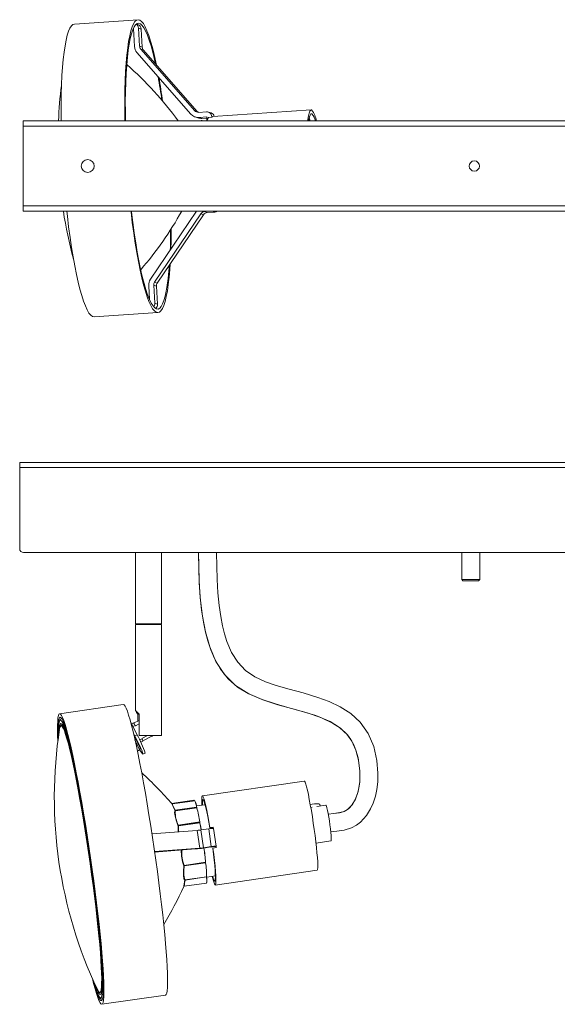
# Model space of a CAD drawing. Header units: millimetres. Extents: x -751 to 950, y -77 to 312.
# Tile 1 of 6: x -751 to -543, y -71 to 311. Entities that reach past the tile are written whole.
import ezdxf

# ---------------------------------------------------------------- set-up
doc = ezdxf.new("R2010")
doc.units = ezdxf.units.MM

msp = doc.modelspace()

# ---------------------------------------------------------------- linework, layer by layer
at = {"color": 7, "linetype": 'Continuous', "lineweight": 15}
for p, q in [((-705.49, 310.83), (-730.18, 309.16)), ((-707.51, 306.98), (-707.26, 307)), ((-707.29, 307.42), (-707.32, 307.42)), ((-706.87, 300.44), (-707.29, 307.42)), ((-705.61, 308.96), (-706.13, 309.14)), ((-705.31, 307.55), (-704.9, 300.58)), ((-704.28, 307.2), (-705.31, 307.55)), ((-703.87, 300.23), (-704.28, 307.2)), ((-704.9, 300.58), (-703.87, 300.23)), ((-704.41, 299.38), (-683.54, 275.53)), ((-703.38, 299.03), (-704.41, 299.38)), ((-682.51, 275.18), (-703.38, 299.03)), ((-685.03, 274.21), (-705.9, 298.05)), ((-683.54, 275.53), (-682.51, 275.18)), ((-638.29, 275.81), (-676.51, 273.21)), ((-750, 271.53), (-750, 236.53)), ((-750, 271.53), (750, 271.53)), ((-683.35, 273.08), (-682.32, 272.73)), ((-680.77, 271.66), (-682.74, 271.53)), ((-681.94, 274.87), (-678.96, 275.07)), ((-678.84, 273.08), (-681.82, 272.88)), ((-681.82, 272.88), (-680.79, 272.53)), ((-680.79, 272.53), (-678.81, 272.66)), ((-678.74, 271.53), (-678.83, 273.08)), ((-676.92, 272.93), (-678.2, 272.84)), ((-677.16, 274.62), (-678.19, 274.97)), ((-676.86, 273.21), (-676.85, 273.02)), ((750, 269.53), (-750, 269.53)), ((-750, 238.53), (750, 238.53)), ((750, 236.53), (-750, 236.53)), ((-700.67, 210.07), (-682.81, 236.53)), ((-681.16, 235.44), (-699.04, 208.96)), ((-698.01, 208.61), (-680.13, 235.09)), ((-680.13, 235.09), (-681.16, 235.44)), ((-676.67, 236.52), (-679.65, 236.32)), ((-678.62, 235.96), (-679.65, 236.32)), ((-678.62, 235.96), (-675.64, 236.17)), ((-676.57, 236.53), (-676.67, 236.52)), ((-675.64, 236.17), (-676.67, 236.52)), ((-701.04, 202.18), (-701.36, 207.57)), ((-699.38, 207.71), (-698.97, 200.73)), ((-698.36, 207.36), (-699.38, 207.71)), ((-699.04, 208.96), (-698.01, 208.61)), ((-697.94, 200.38), (-698.36, 207.36)), ((-698.97, 200.73), (-697.94, 200.38)), ((-722.45, 195.42), (-697.76, 197.1)), ((-751.41, 105.44), (-751.41, 138.94)), ((-751.41, 138.94), (748.59, 138.94)), ((748.59, 136.94), (-751.41, 136.94)), ((747.09, 103.94), (-749.91, 103.94)), ((-706.41, 103.94), (-706.41, 76.3)), ((-696.41, 76.3), (-696.41, 103.94)), ((-579.91, 103.94), (-579.91, 93.44)), ((-572.91, 93.44), (-572.91, 103.94)), ((-579.91, 93.44), (-579.41, 92.94)), ((-572.91, 93.44), (-579.91, 93.44)), ((-573.41, 92.94), (-579.41, 92.94)), ((-573.41, 92.94), (-572.91, 93.44)), ((-696.41, 76.3), (-706.41, 76.3)), ((-706.41, 76.06), (-706.41, 42.5)), ((-706.41, 76.06), (-696.41, 76.06)), ((-706.29, 76.3), (-706.17, 76.2)), ((-706.17, 76.2), (-706.29, 76.06)), ((-696.64, 76.2), (-706.17, 76.2)), ((-696.64, 76.2), (-696.53, 76.3)), ((-696.53, 76.06), (-696.64, 76.2)), ((-696.41, 32.94), (-696.41, 76.06)), ((-711.22, 44.97), (-735.9, 41.39)), ((-735.18, 39.48), (-735.26, 39.43)), ((-735.07, 39.49), (-735.18, 39.48)), ((-705.11, 38.81), (-707.19, 37.74)), ((-705.53, 41.17), (-705.53, 38.59)), ((-705.11, 41.17), (-705.53, 41.17)), ((-705.11, 32.94), (-705.11, 41.17)), ((-735.93, 35.46), (-735.91, 35.59)), ((-734.95, 37.18), (-735.47, 36.74)), ((-734.14, 35.69), (-733.99, 35.33)), ((-705.84, 33.2), (-708.31, 38.01)), ((-707.29, 37.81), (-708.02, 37.43)), ((-707.48, 36.38), (-706.59, 36.84)), ((-706.59, 36.84), (-706.52, 36.7)), ((-705.11, 37.43), (-706.52, 36.7)), ((-736.51, 33.84), (-736.46, 31.84)), ((-706.73, 32.74), (-707.24, 33.74)), ((-706.58, 32.16), (-707.09, 33.09)), ((-705.84, 33.2), (-706.73, 32.74)), ((-704.68, 28), (-706.58, 32.16)), ((-696.41, 32.94), (-705.11, 32.94)), ((-704.84, 31.21), (-703.94, 31.67)), ((-704.4, 30.3), (-703.62, 30.7)), ((-701.82, 32.94), (-704.01, 31.81)), ((-703.94, 31.67), (-704.01, 31.81)), ((-703.62, 30.83), (-700.4, 32.49)), ((-705.73, 26.9), (-704.88, 27.34)), ((-703.6, 25.63), (-702.71, 26.09)), ((-641.03, 15.24), (-680.52, 9.51)), ((-683.85, 7.78), (-692.55, 6.51)), ((-683.49, 7.61), (-692.12, 6.36)), ((-691.14, 3.77), (-691.19, 3.85)), ((-682.78, 5.17), (-691.1, 3.96)), ((-682.77, 5.11), (-691.04, 3.91)), ((-691.04, 3.91), (-690.99, 3.82)), ((-682.75, 5.02), (-690.99, 3.82)), ((-690.96, 3.69), (-682.72, 4.88)), ((-683.49, 7.61), (-683.48, 7.61)), ((-679.49, 6.08), (-682.86, 5.59)), ((-682.76, 5.11), (-682.77, 5.17)), ((-682.76, 5.11), (-682.77, 5.17)), ((-682.77, 5.11), (-682.75, 5.02)), ((-682.74, 5.01), (-682.76, 5.11)), ((-682.71, 4.87), (-682.71, 4.88)), ((-637.98, 5.07), (-638.45, 5.01)), ((-632.61, 5.85), (-636.12, 5.34)), ((-634.74, 5.54), (-634.81, 5.95)), ((-691.04, 3.51), (-690.96, 3.69)), ((-689.91, -2.1), (-689.96, -2.02)), ((-681.55, -0.63), (-689.88, -1.83)), ((-681.54, -0.7), (-689.82, -1.9)), ((-689.82, -1.9), (-689.76, -1.99)), ((-681.53, -0.79), (-689.76, -1.99)), ((-689.73, -2.18), (-681.5, -0.99)), ((-681.53, -0.7), (-681.54, -0.63)), ((-681.53, -0.7), (-681.54, -0.63)), ((-681.54, -0.7), (-681.53, -0.79)), ((-681.52, -0.79), (-681.53, -0.7)), ((-678.07, -3.3), (-681.06, -3.73)), ((-680.03, -10.65), (-681.06, -3.73)), ((-677.05, -10.22), (-678.07, -3.3)), ((-676.4, -2.75), (-677.68, -2.94)), ((-677.59, -2.84), (-677.68, -2.94)), ((-677.59, -2.84), (-676.31, -2.66)), ((-676.31, -2.66), (-676.4, -2.75)), ((-676.34, -3.11), (-676.4, -2.75)), ((-676.31, -2.66), (-676.23, -3.12)), ((-675.18, -10.04), (-676.21, -3.13)), ((-682.57, -3.91), (-700.09, -5.2)), ((-681.54, -10.83), (-682.57, -3.91)), ((-699.07, -12.12), (-681.54, -10.83)), ((-683.17, -11.13), (-699.04, -12.3)), ((-677.16, -10.34), (-680.15, -10.77)), ((-680.03, -10.65), (-677.05, -10.22)), ((-677.28, -10.45), (-677.29, -10.35)), ((-675.31, -10.17), (-677.28, -10.45)), ((-677.28, -10.45), (-677.16, -10.34)), ((-676.42, -10.75), (-676.51, -10.84)), ((-675.13, -10.56), (-676.42, -10.75)), ((-675.19, -10.05), (-675.31, -10.17)), ((-675.22, -10.65), (-675.29, -10.15)), ((-675.2, -10.06), (-675.13, -10.56)), ((-636.44, -8.85), (-630.6, -8)), ((-687.69, -17.7), (-687.73, -17.67)), ((-679.3, -16.28), (-687.63, -17.49)), ((-679.3, -16.32), (-687.58, -17.52)), ((-687.58, -17.52), (-687.54, -17.54)), ((-679.31, -16.35), (-687.54, -17.54)), ((-687.53, -17.69), (-679.29, -16.5)), ((-679.3, -16.32), (-679.31, -16.35)), ((-679.3, -16.31), (-679.3, -16.27)), ((-679.3, -16.34), (-679.3, -16.31)), ((-687.22, -23.16), (-678.89, -21.95)), ((-678.88, -21.94), (-687.21, -23.15)), ((-687.14, -23.18), (-678.9, -21.99)), ((-678.88, -21.93), (-678.88, -21.93)), ((-678.83, -22.03), (-675.49, -21.54)), ((-675.5, -25.12), (-636, -19.39)), ((-687.59, -25.62), (-678.91, -24.37)), ((-687.29, -23.24), (-687.32, -23.27)), ((-719.8, -67.11), (-719.77, -67.11)), ((-719.54, -71.43), (-694.85, -67.85)), ((-719.39, -69.38), (-719.28, -69.37))]:
    msp.add_line(p, q, dxfattribs=at)
at = {"color": 8, "linetype": 'Continuous', "lineweight": 15}
for p, q in [((-707.29, 307.42), (-707.29, 307.42)), ((-678.84, 273.08), (-678.84, 273.08)), ((-676.69, 273.15), (-676.86, 273.21)), ((-735.06, 39.46), (-735.18, 39.48)), ((-704.88, 27.34), (-706.67, 31.23)), ((-692.27, 6.17), (-692.3, 6.4)), ((-692.08, 6.07), (-692.12, 6.34))]:
    msp.add_line(p, q, dxfattribs=at)
at = {"color": 7, "linetype": 'Continuous', "lineweight": 15, "flags": 128}
for points in [[(-698.33, 293.25), (-698.54, 294.29), (-699.22, 297.31), (-699.91, 300.07), (-700.6, 302.54), (-701.31, 304.71), (-702.02, 306.57), (-702.72, 308.1), (-703.42, 309.3), (-704.11, 310.16), (-704.78, 310.67), (-705.44, 310.84), (-706.07, 310.65), (-706.67, 310.11), (-707.24, 309.23), (-707.78, 308.01), (-708.27, 306.45), (-708.73, 304.57), (-709.15, 302.38), (-709.51, 299.89), (-709.83, 297.11), (-710.1, 294.07), (-710.32, 290.78), (-710.48, 287.27), (-710.59, 283.55), (-710.64, 279.65)], [(-730.18, 309.16), (-730.75, 308.97), (-731.35, 308.43), (-731.92, 307.55), (-732.46, 306.33), (-732.96, 304.77), (-733.42, 302.89), (-733.83, 300.7), (-734.2, 298.21), (-734.52, 295.43), (-734.79, 292.39), (-735, 289.11), (-735.16, 285.59), (-735.27, 281.87), (-735.32, 277.97)], [(-698.7, 293.68), (-699.08, 295.41), (-699.76, 298.21), (-700.45, 300.73), (-701.14, 302.95), (-701.84, 304.87), (-702.54, 306.46), (-703.23, 307.72), (-703.92, 308.64), (-704.58, 309.21), (-705.23, 309.44), (-705.86, 309.31), (-706.46, 308.84), (-707.03, 308.01), (-707.56, 306.85), (-708.06, 305.35), (-708.51, 303.53), (-708.93, 301.39), (-709.29, 298.95), (-709.61, 296.23), (-709.88, 293.24), (-710.1, 290.01), (-710.26, 286.54), (-710.37, 282.87), (-710.42, 279.02)], [(-710.64, 279.65), (-710.64, 275.59), (-710.58, 271.53)], [(-735.32, 277.97), (-735.32, 273.91), (-735.29, 271.53)], [(-710.42, 279.02), (-710.41, 275.01), (-710.37, 271.53)], [(-638.14, 275.79), (-638.5, 275.74), (-638.82, 275.33), (-639.12, 274.58), (-639.37, 273.5), (-639.57, 272.11), (-639.63, 271.53)], [(-680.55, 271.53), (-680.66, 271.63), (-680.76, 271.66)], [(-678.2, 272.84), (-678.52, 272.19), (-678.71, 271.53)], [(-638.05, 274.3), (-638.39, 274.24), (-638.7, 273.82), (-638.98, 273.07), (-639.21, 271.98), (-639.28, 271.53)], [(-638.7, 271.53), (-638.71, 271.56), (-639.07, 272.68)], [(-733.13, 236.53), (-732.91, 234.57), (-732.41, 230.38), (-731.87, 226.33), (-731.29, 222.44), (-730.69, 218.74), (-730.05, 215.24), (-729.4, 211.97), (-728.72, 208.94), (-728.03, 206.19), (-727.33, 203.72), (-726.63, 201.55), (-725.92, 199.69), (-725.21, 198.15), (-724.52, 196.95), (-723.83, 196.09), (-723.16, 195.58), (-722.5, 195.42), (-722.45, 195.42)], [(-708.25, 236.53), (-708.22, 236.25), (-707.72, 232.06), (-707.18, 228.01), (-706.61, 224.12), (-706, 220.41), (-705.37, 216.91), (-704.71, 213.64), (-704.04, 210.62), (-703.35, 207.87), (-702.65, 205.4), (-701.94, 203.22), (-701.24, 201.37), (-700.53, 199.83), (-699.83, 198.63), (-699.14, 197.77), (-698.47, 197.26), (-697.82, 197.1), (-697.19, 197.28), (-696.59, 197.82), (-696.01, 198.7), (-695.48, 199.93), (-694.98, 201.48), (-694.52, 203.36), (-694.11, 205.56), (-693.74, 208.05), (-693.42, 210.82), (-693.15, 213.86), (-693, 216.03)], [(-708.04, 236.53), (-708, 236.16), (-707.5, 232.04), (-706.96, 228.06), (-706.39, 224.25), (-705.79, 220.62), (-705.16, 217.2), (-704.51, 214.02), (-703.84, 211.08), (-703.15, 208.42), (-702.46, 206.05), (-701.76, 203.98), (-701.06, 202.23), (-700.37, 200.8), (-699.68, 199.71), (-699, 198.96), (-698.34, 198.56), (-697.71, 198.51), (-697.09, 198.82), (-696.51, 199.47), (-695.96, 200.46), (-695.44, 201.79), (-694.96, 203.45), (-694.53, 205.44), (-694.14, 207.73), (-693.8, 210.31), (-693.5, 213.16), (-693.31, 215.58)], [(-682, 103.94), (-682.01, 103.52), (-681.93, 97.91), (-681.71, 92.31), (-681.35, 86.73), (-680.81, 81.54), (-680.1, 76.96), (-679.31, 73.11), (-678.38, 69.63), (-677.22, 66.17), (-675.76, 62.77), (-673.46, 58.7), (-670.52, 54.96), (-666.86, 51.75), (-662.81, 49.27), (-657.38, 46.91), (-652.21, 45.2), (-647.37, 43.84), (-642.14, 42.41), (-636.54, 40.66), (-631, 38.33), (-627.3, 36.05), (-624.18, 33.13), (-622.88, 31.36), (-621.75, 29.29), (-620.8, 26.9), (-620.08, 24.31), (-619.39, 19.28), (-619.48, 14.88), (-619.84, 12.45), (-620.34, 10.4), (-621.22, 8.06), (-622.31, 6.15), (-623.83, 4.44), (-625.88, 3.26), (-627.35, 2.92), (-629.47, 2.63), (-631.69, 2.34)], [(-630.7, -4.52), (-628.34, -4.21), (-625.56, -3.81), (-622.61, -2.91), (-620.73, -1.9), (-619.15, -0.71), (-616.8, 1.88), (-615.24, 4.41), (-614.25, 6.67), (-613.4, 9.33), (-612.84, 11.98), (-612.47, 14.99), (-612.38, 18.35), (-612.8, 23.29), (-614.01, 28.6), (-616.19, 33.73), (-619.24, 38.06), (-622.94, 41.47), (-627.04, 44.1), (-631.37, 46.14), (-635.78, 47.75), (-641.48, 49.44), (-646.81, 50.89), (-651.95, 52.39), (-656.04, 53.83), (-660.11, 55.72), (-663.85, 58.23), (-666.82, 61.37), (-669.17, 65.16), (-670.98, 69.41), (-671.93, 72.4), (-672.71, 75.51), (-673.41, 79.16), (-674.01, 83.45), (-674.48, 88.28), (-674.79, 93.46), (-674.98, 98.66), (-675.04, 103.79), (-675.04, 103.94)], [(-711.22, 44.97), (-711.21, 44.98), (-710.88, 44.83), (-710.51, 44.34), (-710.09, 43.51), (-709.63, 42.34), (-709.13, 40.83), (-708.59, 39.01), (-708.01, 36.87), (-707.41, 34.44), (-706.77, 31.72), (-706.12, 28.73), (-705.44, 25.5), (-704.76, 22.04), (-704.06, 18.38), (-703.35, 14.53), (-702.64, 10.52), (-701.94, 6.37), (-701.24, 2.12), (-700.55, -2.22), (-699.88, -6.61), (-699.22, -11.04), (-698.59, -15.47), (-697.99, -19.87), (-697.42, -24.22), (-696.88, -28.49), (-696.39, -32.66), (-695.93, -36.69), (-695.51, -40.57), (-695.15, -44.27), (-694.83, -47.77), (-694.56, -51.04), (-694.34, -54.07), (-694.18, -56.84), (-694.07, -59.33), (-694.02, -61.52), (-694.02, -63.4), (-694.08, -64.96), (-694.2, -66.2), (-694.36, -67.09), (-694.59, -67.64), (-694.85, -67.85)], [(-705.11, 41.17), (-705.82, 42.01), (-706.24, 42.44), (-706.39, 42.54), (-706.34, 42.38), (-706.04, 41.92), (-705.53, 41.17)], [(-736.73, 35.07), (-736.73, 36.95), (-736.67, 38.51), (-736.55, 39.74), (-736.39, 40.64), (-736.17, 41.19), (-735.89, 41.39), (-735.57, 41.25), (-735.19, 40.76), (-734.78, 39.93), (-734.31, 38.76), (-733.81, 37.25), (-733.27, 35.43), (-732.7, 33.29), (-732.09, 30.85), (-731.46, 28.14), (-730.8, 25.15), (-730.13, 21.92), (-729.44, 18.46), (-728.74, 14.8), (-728.03, 10.95), (-727.33, 6.94), (-726.62, 2.79), (-725.92, -1.46), (-725.23, -5.8), (-724.56, -10.19), (-723.91, -14.62), (-723.28, -19.05), (-722.68, -23.45), (-722.11, -27.8), (-721.57, -32.07), (-721.07, -36.24), (-720.61, -40.27), (-720.2, -44.15), (-719.83, -47.85), (-719.51, -51.35), (-719.25, -54.62), (-719.03, -57.65), (-718.87, -60.42), (-718.76, -62.91), (-718.71, -65.1), (-718.71, -66.98), (-718.77, -68.54), (-718.88, -69.78), (-719.05, -70.67), (-719.27, -71.22), (-719.55, -71.43), (-719.87, -71.28), (-720.24, -70.8), (-720.66, -69.96), (-721.12, -68.79), (-721.63, -67.29), (-722.17, -65.46), (-722.74, -63.32), (-723.22, -61.41)], [(-722.77, -62.51), (-722.67, -62.88), (-722.11, -64.89), (-721.59, -66.58), (-721.11, -67.94), (-720.67, -68.97), (-720.27, -69.66), (-719.92, -70), (-719.63, -70), (-719.38, -69.65), (-719.18, -68.95), (-719.04, -67.91), (-718.95, -66.54), (-718.92, -64.84), (-718.95, -62.82), (-719.03, -60.51), (-719.16, -57.9), (-719.35, -55.03), (-719.59, -51.9), (-719.89, -48.54), (-720.23, -44.97), (-720.62, -41.21), (-721.05, -37.28), (-721.53, -33.21), (-722.05, -29.03), (-722.6, -24.75), (-723.18, -20.42), (-723.8, -16.05), (-724.44, -11.68), (-725.09, -7.32), (-725.77, -3.02), (-726.46, 1.21), (-727.15, 5.34), (-727.85, 9.33), (-728.55, 13.18), (-729.24, 16.84), (-729.93, 20.31), (-730.6, 23.55), (-731.25, 26.54), (-731.88, 29.28), (-732.48, 31.73), (-733.05, 33.89), (-733.59, 35.74), (-734.09, 37.27), (-734.55, 38.46), (-734.97, 39.32), (-735.34, 39.84), (-735.67, 40.01), (-735.94, 39.83), (-736.16, 39.31), (-736.33, 38.44), (-736.45, 37.23), (-736.51, 35.69), (-736.51, 33.84), (-736.51, 33.84)], [(-736.37, 32.17), (-736.4, 33.22), (-736.37, 35.43), (-736.21, 37.46), (-735.94, 38.57), (-735.92, 38.58)], [(-735.55, 39.23), (-735.75, 39.1), (-735.83, 38.93)], [(-735.18, 39.48), (-735.29, 39.44), (-735.3, 39.43)], [(-736.58, 30.68), (-736.68, 32.87), (-736.73, 35.07)], [(-734.95, 37.18), (-735.08, 37.12), (-735.24, 36.9)], [(-734.91, 37.18), (-734.92, 37.18), (-734.84, 37.08), (-734.82, 37.05)], [(-734.23, 36.78), (-733.7, 35.24), (-733.09, 33.21), (-732.37, 30.5), (-731.53, 27), (-730.57, 22.65), (-729.51, 17.4), (-728.63, 12.82), (-727.71, 7.72), (-726.75, 2.12), (-725.77, -3.9), (-724.78, -10.26), (-723.82, -16.83), (-722.91, -23.48), (-722.06, -30.05), (-721.3, -36.38), (-720.65, -42.34), (-720.11, -47.79), (-719.7, -52.66), (-719.4, -56.87), (-719.23, -60.41), (-719.16, -63.27), (-719.19, -65.48), (-719.35, -67.51), (-719.62, -68.62), (-719.98, -68.96), (-720.4, -68.69), (-720.85, -67.96), (-721.33, -66.83)], [(-719.92, -67.44), (-719.82, -67.34), (-719.55, -66.25), (-719.39, -64.28), (-719.36, -62.12), (-719.43, -59.32), (-719.6, -55.87), (-719.89, -51.76), (-720.29, -47.01), (-720.82, -41.69), (-721.45, -35.87), (-722.2, -29.69), (-723.02, -23.28), (-723.92, -16.79), (-724.86, -10.37), (-725.82, -4.17), (-726.77, 1.71), (-727.71, 7.18), (-728.61, 12.16), (-729.47, 16.63), (-730.51, 21.75), (-731.44, 25.99), (-732.26, 29.41), (-732.96, 32.06), (-733.56, 34.04), (-734.08, 35.54)], [(-706.59, 32.17), (-706.58, 32.15), (-706.59, 32.13), (-706.61, 32.11), (-706.65, 32.08), (-706.69, 32.04), (-706.75, 32), (-706.81, 31.96), (-706.83, 31.95)], [(-704.86, 27.35), (-704.75, 27.18), (-704.21, 26.33), (-703.83, 25.81), (-703.62, 25.63), (-703.59, 25.81), (-703.74, 26.33), (-704.08, 27.18), (-704.57, 28.31), (-705.2, 29.65), (-705.93, 31.16), (-706.73, 32.74)], [(-641.03, 15.24), (-640.91, 15.18), (-640.69, 14.8), (-640.42, 14.08), (-640.11, 13.03), (-639.78, 11.67), (-639.41, 10.03), (-639.03, 8.14), (-638.64, 6.05), (-638.24, 3.79), (-637.85, 1.41), (-637.48, -1.04), (-637.12, -3.51), (-636.8, -5.95), (-636.51, -8.31), (-636.25, -10.55), (-636.05, -12.61), (-635.9, -14.46), (-635.79, -16.06), (-635.75, -17.37), (-635.76, -18.37), (-635.83, -19.04), (-635.95, -19.36), (-636, -19.39)], [(-680.72, 5.9), (-680.72, 5.92), (-680.77, 7.34), (-680.77, 8.42), (-680.7, 9.14), (-680.58, 9.48), (-680.4, 9.45), (-680.16, 9.03), (-679.88, 8.23), (-679.55, 7.09), (-679.2, 5.61), (-678.81, 3.84), (-678.41, 1.81), (-678, -0.44), (-677.59, -2.84)], [(-677.68, -2.94), (-678.07, -0.67), (-678.46, 1.43), (-678.84, 3.31), (-679.2, 4.92), (-679.53, 6.22), (-679.83, 7.19), (-680.08, 7.79), (-680.28, 8.03), (-680.42, 7.88), (-680.51, 7.36), (-680.54, 6.47), (-680.53, 5.93)], [(-692.3, 6.4), (-692.3, 6.42), (-692.15, 6.25)], [(-691.26, 3.97), (-691.92, 5.33), (-692.27, 6.17)], [(-691.1, 3.96), (-691.73, 5.24), (-692.08, 6.07)], [(-691.19, 3.85), (-691.23, 3.92), (-691.26, 3.97)], [(-691.04, 3.91), (-691.08, 3.94), (-691.1, 3.96)], [(-682.78, 5.17), (-682.77, 5.17), (-682.77, 5.17), (-682.77, 5.17), (-682.77, 5.17)], [(-682.77, 5.11), (-682.76, 5.11), (-682.76, 5.11), (-682.76, 5.11), (-682.76, 5.11), (-682.76, 5.11), (-682.76, 5.11), (-682.76, 5.11), (-682.76, 5.11)], [(-682.71, 4.88), (-682.71, 4.88), (-682.71, 4.87)], [(-638.63, 6.03), (-637.94, 6.24), (-636.98, 6.41), (-636.07, 6.44), (-635.33, 6.34), (-634.9, 6.12), (-634.81, 5.95)], [(-632.61, 5.85), (-632.55, 5.82), (-632.4, 5.49), (-632.21, 4.83), (-631.98, 3.88), (-631.74, 2.67), (-631.5, 1.28), (-631.25, -0.23), (-631.03, -1.78), (-630.83, -3.29), (-630.67, -4.7), (-630.56, -5.92), (-630.5, -6.9), (-630.5, -7.59), (-630.55, -7.95), (-630.6, -8)], [(-690.03, -1.88), (-690.71, 0.08), (-691.13, 1.76), (-691.28, 3.02), (-691.14, 3.77)], [(-689.96, -2.02), (-690, -1.95), (-690.03, -1.88)], [(-689.82, -1.9), (-689.85, -1.87), (-689.88, -1.83)], [(-681.55, -0.63), (-681.55, -0.62), (-681.55, -0.62), (-681.54, -0.63), (-681.54, -0.63)], [(-681.54, -0.7), (-681.54, -0.7), (-681.54, -0.7), (-681.54, -0.7), (-681.54, -0.7), (-681.53, -0.7), (-681.53, -0.7), (-681.53, -0.7), (-681.53, -0.7)], [(-681.52, -0.79), (-681.52, -0.79), (-681.52, -0.79), (-681.52, -0.79), (-681.52, -0.79), (-681.52, -0.79), (-681.53, -0.79), (-681.53, -0.79), (-681.53, -0.79)], [(-680.97, -3.72), (-681.18, -2.5), (-681.49, -0.99)], [(-676.42, -10.75), (-676.1, -13.25), (-675.82, -15.63), (-675.59, -17.83), (-675.42, -19.82), (-675.3, -21.53), (-675.25, -22.95), (-675.25, -24.03), (-675.32, -24.75), (-675.44, -25.09), (-675.62, -25.06), (-675.86, -24.64), (-676.14, -23.85), (-676.47, -22.7), (-676.71, -21.72)], [(-676.53, -21.69), (-676.49, -21.83), (-676.19, -22.8), (-675.94, -23.4), (-675.74, -23.64), (-675.6, -23.49), (-675.51, -22.97), (-675.48, -22.08), (-675.51, -20.85), (-675.6, -19.31), (-675.75, -17.49), (-675.96, -15.44), (-676.21, -13.2), (-676.51, -10.84)], [(-687.36, -23.28), (-687.66, -22.66), (-687.82, -21.44), (-687.83, -19.74), (-687.69, -17.7)], [(-687.73, -17.67), (-687.75, -17.65), (-687.78, -17.61)], [(-687.21, -23.15), (-687.51, -22.55), (-687.67, -21.35), (-687.68, -19.67), (-687.53, -17.69)], [(-687.58, -17.52), (-687.61, -17.51), (-687.63, -17.49)], [(-679.29, -16.5), (-679.29, -16.5), (-679.29, -16.5), (-679.28, -16.5), (-679.28, -16.5)], [(-678.9, -21.99), (-678.9, -21.99), (-678.9, -21.99), (-678.89, -21.98), (-678.89, -21.98)], [(-678.89, -21.95), (-678.88, -21.94), (-678.88, -21.94)], [(-687.75, -25.73), (-687.75, -25.73), (-687.74, -25.52), (-687.58, -24.67), (-687.29, -23.24)], [(-687.32, -23.27), (-687.34, -23.28), (-687.36, -23.28)], [(-687.16, -23.14), (-687.19, -23.15), (-687.21, -23.15)], [(-721.24, -67.04), (-721.28, -66.98), (-721.33, -66.83)], [(-721.24, -67.04), (-720.87, -67.93), (-720.62, -68.43), (-720.44, -68.74), (-720.24, -69), (-719.94, -69.26), (-719.39, -69.38)]]:
    msp.add_lwpolyline(points, dxfattribs=at)
at = {"color": 8, "linetype": 'Continuous', "lineweight": 15, "flags": 128}
for points in [[(-680.76, 271.66), (-680.81, 271.65), (-680.94, 271.53)], [(-682.01, 103.94), (-681.96, 98.9), (-681.75, 93.03), (-681.33, 86.39), (-680.5, 79.28), (-679.35, 73.24), (-677.64, 67.32), (-675.24, 61.7), (-671.95, 56.6), (-667.64, 52.32), (-662.55, 49.11), (-657.01, 46.74), (-651.25, 44.89), (-645.46, 43.3), (-639.84, 41.71), (-634.6, 39.92), (-629.97, 37.75), (-626.99, 35.79), (-624.5, 33.48), (-622.5, 30.71), (-620.95, 27.3), (-619.89, 23.38), (-619.39, 19.21), (-619.48, 15.05), (-620.13, 11.18), (-621.16, 8.2), (-622.54, 5.85), (-624.15, 4.21), (-625.51, 3.43), (-627.18, 2.98), (-629.56, 2.65), (-631.7, 2.38)], [(-735.92, 38.58), (-735.57, 38.91), (-735.16, 38.64), (-734.71, 37.91), (-734.23, 36.78)], [(-736.06, 35.52), (-736.17, 34.23), (-736.17, 33.77)], [(-734.08, 35.54), (-734.55, 36.64), (-734.98, 37.36), (-735.39, 37.63), (-735.74, 37.29), (-736.01, 36.2), (-736.03, 35.91)], [(-735.91, 35.59), (-735.91, 35.59), (-735.73, 36.32), (-735.5, 36.71), (-735.21, 36.74), (-734.87, 36.41), (-734.49, 35.74), (-734.06, 34.72), (-733.58, 33.36), (-733.07, 31.66), (-732.53, 29.65), (-731.95, 27.33), (-731.34, 24.73), (-730.71, 21.85), (-730.06, 18.72), (-729.39, 15.36), (-728.72, 11.79), (-728.03, 8.04), (-727.35, 4.13), (-726.67, 0.09), (-726, -4.05), (-725.34, -8.27), (-724.7, -12.53), (-724.08, -16.82), (-723.49, -21.08), (-722.92, -25.31), (-722.39, -29.47)], [(-735.2, 36.82), (-734.98, 37.14), (-734.9, 37.19)], [(-734.23, 36.78), (-734.21, 36.98), (-734.1, 37.17)], [(-682.74, 5.01), (-682.74, 5.01), (-682.74, 5.01), (-682.74, 5.02), (-682.74, 5.02), (-682.75, 5.02), (-682.75, 5.02), (-682.75, 5.02), (-682.75, 5.02)], [(-689.9, -4.45), (-689.97, -3.75), (-689.91, -2.1)], [(-689.73, -4.44), (-689.8, -3.77), (-689.73, -2.18)], [(-678.88, -21.94), (-678.88, -21.95), (-678.88, -21.95), (-678.89, -21.95), (-678.89, -21.95)], [(-722.39, -29.47), (-721.9, -33.53), (-721.45, -37.46), (-721.04, -41.24), (-720.68, -44.84), (-720.37, -48.24), (-720.1, -51.41), (-719.89, -54.33), (-719.74, -56.99), (-719.64, -59.36), (-719.6, -61.42), (-719.61, -63.17), (-719.68, -64.59), (-719.81, -65.67), (-719.99, -66.4), (-720.23, -66.78), (-720.51, -66.81), (-720.85, -66.49), (-721.24, -65.82), (-721.26, -65.76)], [(-722.01, -64.07), (-722, -64.09), (-721.48, -65.59)], [(-721.44, -65.36), (-721.47, -65.44), (-721.48, -65.59)], [(-721.48, -65.59), (-721.01, -66.69), (-720.58, -67.41), (-720.17, -67.68), (-719.92, -67.44)], [(-719.4, -69.38), (-719.28, -69.34), (-719.27, -69.34)]]:
    msp.add_lwpolyline(points, dxfattribs=at)
at = {"color": 7, "linetype": 'Continuous', "lineweight": 15}
for centre, radius in [((-725, 254.03), 2.5), ((-575, 254.03), 2), ((-575, 254.03), 2)]:
    msp.add_circle(centre, radius, dxfattribs=at)
for centre, radius, start, end in [((-707.29, 307.42), 0.00197, 3.0645, 93.726), ((-707.29, 307.44), 1.99, 3.2588, 56.3371), ((-706.26, 307.09), 1.97, 3.1169, 71.0461), ((-702.9, 300.67), 3.98, 183.3266, 221.1128), ((-702.91, 300.69), 1.99, 183.3266, 221.1128), ((-701.88, 300.34), 1.99, 183.3266, 221.1128), ((-799.61, 191.58), 135.75, 36.0811, 48.5959), ((-930.28, 246.69), 236.33, 7.9918, 10.2402), ((-944.91, 245.12), 251.26, 7.789, 9.9038), ((-601.32, 266.81), 135.12, 172.1233, 178.0012), ((-682.07, 276.82), 1.95, 221.1434, 273.899), ((-643.69, 270.93), 7.37, 4.6538, 41.2681), ((-682.09, 276.78), 3.91, 221.1434, 273.899), ((-681.04, 276.47), 1.96, 221.1763, 235.0218), ((-681.06, 276.43), 3.91, 251.1725, 273.9038), ((-678.83, 273.11), 1.97, 3.0648, 93.7253), ((-678.84, 273.08), 0.00197, 3.0647, 93.7255), ((-677.8, 272.76), 1.97, 14.6181, 71.0727), ((-676.41, 272.64), 0.581, 99.4843, 149.992), ((-641.55, 270.85), 4.91, 7.9329, 44.5854), ((-579.23, 259.68), 156.96, 188.4834, 195.4529), ((-806.36, 301.99), 134.8, 319.118, 330.9477), ((-679.51, 234.33), 1.99, 94.0271, 146.1044), ((-678.48, 233.98), 1.99, 94.0271, 146.1044), ((-675.78, 238.15), 1.98, 273.942, 305.2605), ((-933.62, 230.28), 240.79, 357.8989, 359.7844), ((-952.02, 229.89), 259.41, 358.2189, 359.9572), ((-697.32, 207.81), 4.04, 145.976, 183.3788), ((-697.37, 207.83), 2.02, 145.976, 183.3788), ((-696.34, 207.48), 2.02, 145.976, 183.3788), ((-700.99, 200.61), 2.02, 321.8468, 3.3798), ((-699.96, 200.26), 2.02, 310.0566, 3.3948), ((-749.91, 105.44), 1.5, 180, 270), ((-564.14, 8.8), 173.84, 171.2312, 188.2816), ((-734.36, 36.53), 0.8, 123.1155, 168.274), ((-709.17, 35.73), 2.8, 23.2324, 47.8306), ((-737.37, 15.1), 36.35, 17.5968, 29.8606), ((-705.96, 30.47), 2.35, 5.71, 30.8467), ((-701.29, 32.51), 0.894, 358.4921, 28.9002), ((-701.7, 35.17), 2.98, 295.7621, 311.6938), ((-705.13, 27.78), 0.505, 299.3267, 30.8429), ((-798.26, -85.87), 140.53, 40.9655, 47.9185), ((-684, 7.52), 0.298, 11.6069, 60.5348), ((-691.17, 4.14), 0.186, 240.3559, 292.5947), ((-691.21, 4.14), 0.29, 273.4789, 305.7751), ((-688.38, 4.81), 5.62, 3.6583, 29.6978), ((-707, 0.49), 24.67, 10.9423, 14.9466), ((-684.74, 4.78), 2, 9.397, 11.2843), ((-681.84, 5.14), 0.916, 188.0544, 196.2649), ((-681.79, 5.15), 0.958, 188.0407, 196.2786), ((-682.68, 4.9), 0.0456, 200.3424, 206.5362), ((-682.72, 4.88), 0.00954, 8.0115, 99.7248), ((-712.82, -4.38), 31.49, 6.8498, 17.1074), ((-712.76, -4.38), 31.45, 6.8496, 17.1076), ((-691.15, 4.06), 0.29, 273.3469, 305.6587), ((-690.98, 3.89), 0.205, 217.674, 275.4879), ((-679.69, 3.18), 11.35, 178.3355, 206.2117), ((-690.08, 3.95), 0.916, 188.0544, 196.2649), ((-690.91, 3.71), 0.0456, 200.3424, 206.5362), ((-690.14, -1.19), 0.697, 278.6665, 291.985), ((-689.57, -2.35), 0.513, 118.1493, 139.0439), ((-689.53, -2.44), 0.507, 117.8969, 139.0151), ((-689.74, -1.94), 0.24, 223.299, 270.7746), ((-687.45, -1.7), 2.33, 187.1449, 191.9095), ((-684.66, 20.11), 24.11, 274.9874, 278.6066), ((-684.46, -1.08), 2.95, 7.4236, 8.8814), ((-679.22, -0.5), 2.33, 187.1449, 191.9095), ((-679.11, -0.49), 2.43, 187.1349, 191.9195), ((-681.5, -0.99), 0.00833, 13.0869, 106.7557), ((-737.87, -13.27), 57.69, 9.5261, 12.2945), ((-676.32, -11.89), 8.76, 89.2579, 101.5088), ((-931.75, -44.61), 258.87, 8.0577, 8.8373), ((-687.37, 36.94), 48.25, 274.9874, 278.6066), ((-683.64, 13.19), 24.11, 274.9874, 278.6066), ((-750.6, -21.63), 71.5, 4.2888, 8.761), ((-748.5, -21.39), 69.4, 4.2288, 8.8298), ((-677.16, -10.34), 0.00774, 88.2342, 102.1045), ((-675.43, -17.77), 7.73, 88.2342, 102.1045), ((-563.83, 8.67), 174.12, 188.224, 205.2767), ((-687.57, -17.71), 0.234, 104.7149, 153.1257), ((-687.52, -17.72), 0.215, 106.3689, 166.3519), ((-687.48, -17.75), 0.215, 106.3069, 166.24), ((-687.6, -18.26), 0.569, 83.0795, 99.3888), ((-686.45, -17.53), 1.09, 180.8248, 188.84), ((-678.21, -16.33), 1.09, 180.8248, 188.84), ((-679.3, -16.27), 0.00843, 270.4351, 4.1079), ((-679.62, -16.31), 0.319, 357.9689, 4.432), ((-678.16, -16.32), 1.14, 180.8039, 188.8609), ((-707.3, -21.34), 28.42, 358.7806, 9.8049), ((-707.25, -21.33), 28.38, 358.7809, 9.8046), ((-684.4, -23.14), 5.62, 347.5554, 11.9144), ((-701.41, -24.11), 22.61, 1.2494, 5.3726), ((-678.89, -21.93), 0.00979, 277.8072, 8.7007), ((-816.85, 33.24), 141.91, 328.741, 335.4513), ((-670.04, -27.7), 17.68, 165.1902, 173.0912), ((-687.17, -23.35), 0.204, 100.4056, 158.1959), ((-687.16, -23.36), 0.179, 83.1233, 137.9227), ((-687.17, -23.3), 0.153, 97.1336, 126.7398), ((-680.15, -23.84), 1.35, 336.9643, 5.9188), ((-680.91, -51.95), 43.07, 194.5305, 200.2109), ((-717.75, -64.07), 3.93, 195.9532, 228.58)]:
    msp.add_arc(centre, radius, start, end, dxfattribs=at)
at = {"color": 8, "linetype": 'Continuous', "lineweight": 15}
for centre, radius, start, end in [((-682.72, 4.87), 0.00881, 34.7285, 101.436), ((-672.51, -12.21), 16.2, 177.6141, 199.4785), ((-673.1, -12.25), 15.44, 177.2909, 199.8231), ((-679.31, -16.34), 0.00966, 277.2395, 355.1208), ((-679.3, -16.31), 0.00959, 276.905, 355.4514), ((-678.15, -21.92), 0.76, 182.284, 185.2004), ((-687.16, -23.32), 0.174, 127.0875, 163.1213), ((-686.38, -23.11), 0.76, 182.284, 185.2004)]:
    msp.add_arc(centre, radius, start, end, dxfattribs=at)

doc.saveas('drawing.dxf')
